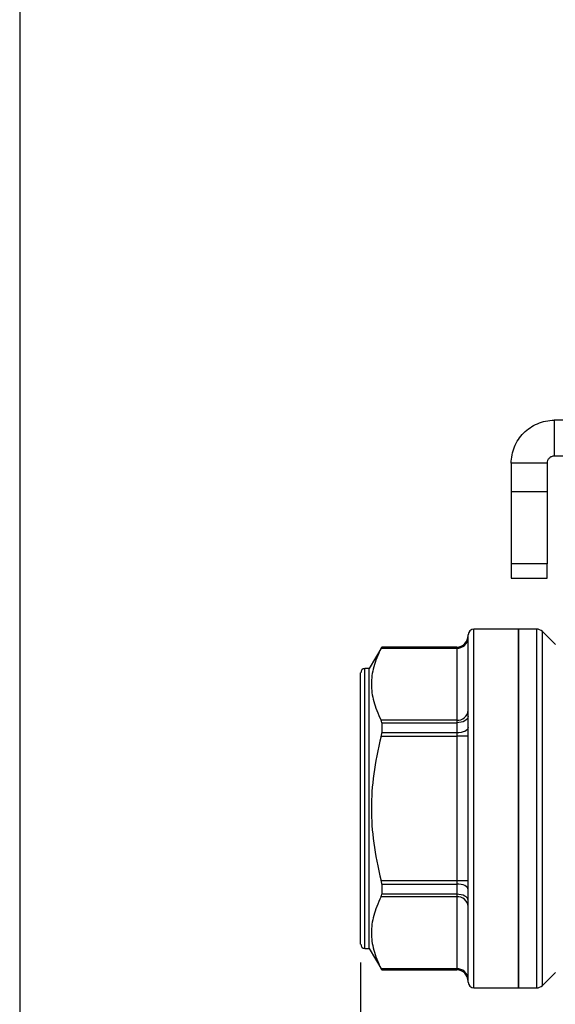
# Model space of a CAD drawing. Header units: inches. Extents: x 0.2 to 10.8, y 0.2 to 8.2.
# Tile 2 of 14: x 0.2 to 1.7, y 2.1 to 4.8. Entities that reach past the tile are written whole.
import ezdxf

# ---------------------------------------------------------------- set-up
doc = ezdxf.new("R2010")
doc.units = ezdxf.units.IN
doc.header["$MEASUREMENT"] = 0
doc.linetypes.add('SLD-Solid', pattern=[0])
doc.layers.add('DIMENSIONS', color=140, linetype='SLD-Solid', lineweight=25)
doc.layers.add('TEXT', color=140, linetype='SLD-Solid', lineweight=25)
doc.styles.add('SLDTEXTSTYLE0', font='TXT', dxfattribs={"width": 0.7})
doc.dimstyles.new('SLDDIMSTYLE1', dxfattribs={"dimtxt": 0.084961, "dimasz": 0.13, "dimexe": 0, "dimexo": 0.0625, "dimgap": 0.02124, "dimtad": 0, "dimtih": 1, "dimtoh": 1, "dimrnd": 1e-09, "dimzin": 12, "dimdsep": 46, "dimtxsty": 'SLDTEXTSTYLE0', "dimsah": 1, "dimcen": 0.09, "dimadec": 0, "dimazin": 3, "dimtfac": 1, "dimtofl": 0, "dimtmove": 0, "dimatfit": 3, "dimfxl": 0, "dimfrac": 2, "dimtolj": 1, "dimtzin": 12, "dimarcsym": 0})

# ---------------------------------------------------------------- blocks, each defined once
blk = doc.blocks.new('_D_1')
at = {"layer": 'DIMENSIONS'}
for p, q in [((1.1861, 2.1671), (1.1861, 1.2188)), ((2.9578, 2.1671), (2.9578, 1.2188)), ((1.1861, 1.3438), (1.8194, 1.3438)), ((1.9345, 1.3438), (1.906, 1.3438)), ((1.906, 1.3438), (1.906, 1.2088)), ((2.187, 1.3438), (2.2155, 1.3438)), ((2.2155, 1.3438), (2.2155, 1.2088)), ((2.9578, 1.3438), (2.3021, 1.3438)), ((1.906, 1.2088), (1.9345, 1.2088)), ((2.2155, 1.2088), (2.187, 1.2088))]:
    blk.add_line(p, q, dxfattribs=at)
for points in [[(1.1861, 1.3438), (1.3161, 1.3238), (1.3161, 1.3638)], [(2.9578, 1.3438), (2.8278, 1.3638), (2.8278, 1.3238)]]:
    blk.add_solid(points, dxfattribs=at)
at = {"layer": 'DIMENSIONS', "char_height": 0.08333, "attachment_point": 1, "style": 'SLDTEXTSTYLE0'}
for s, insert in [('1.77', (1.9345, 1.4702)), ('45.0', (1.9345, 1.3162))]:
    blk.add_mtext(s, dxfattribs=dict(at, insert=insert))

msp = doc.modelspace()

# ---------------------------------------------------------------- linework, layer by layer
for p, q in [((1.7176, 3.6542), (1.7176, 3.5557)), ((2.3647, 3.6542), (1.7176, 3.6542)), ((2.3647, 3.5557), (1.7176, 3.5557)), ((1.5995, 3.536), (1.5995, 3.4574)), ((1.698, 3.536), (1.5995, 3.536)), ((1.698, 3.536), (1.698, 3.4574)), ((1.5995, 3.4574), (1.5995, 3.2606)), ((1.698, 3.4574), (1.5995, 3.4574)), ((1.698, 3.4574), (1.698, 3.2606)), ((1.698, 3.2606), (1.5995, 3.2606)), ((1.5995, 3.2606), (1.5995, 3.2212)), ((1.698, 3.2212), (1.698, 3.2606)), ((1.5995, 3.2212), (1.698, 3.2212)), ((1.6192, 3.0813), (1.4972, 3.0813)), ((1.4972, 2.0971), (1.4972, 3.0813)), ((1.6685, 3.0813), (1.6192, 3.0813)), ((1.6192, 3.0813), (1.6192, 2.0971)), ((1.6192, 2.0971), (1.6192, 3.0813)), ((1.6685, 3.0813), (1.6685, 2.0971)), ((1.4814, 2.1128), (1.4814, 3.0656)), ((1.7206, 3.039), (1.6852, 3.0744)), ((1.6852, 2.104), (1.6852, 3.0744)), ((1.2439, 3.0321), (1.2098, 2.973)), ((1.2426, 3.0292), (1.4499, 3.0292)), ((1.4499, 3.0321), (1.2439, 3.0321)), ((1.2439, 3.0321), (1.2439, 3.0318)), ((1.4499, 3.0318), (1.2439, 3.0318)), ((1.4499, 3.0321), (1.4499, 3.0318)), ((1.4499, 3.0318), (1.4499, 3.0292)), ((1.4499, 3.0292), (1.4499, 2.8311)), ((1.2098, 2.973), (1.198, 2.973)), ((1.198, 2.2053), (1.198, 2.973)), ((1.2098, 2.2053), (1.2098, 2.973)), ((1.1861, 2.2171), (1.1861, 2.9612)), ((1.4499, 2.8311), (1.2426, 2.8311)), ((1.2439, 2.8245), (1.2439, 2.7965)), ((1.2439, 2.8245), (1.4499, 2.8245)), ((1.4499, 2.8311), (1.4499, 2.8245)), ((1.4499, 2.8245), (1.4499, 2.7965)), ((1.2426, 2.7873), (1.4499, 2.7873)), ((1.4499, 2.7965), (1.2439, 2.7965)), ((1.4499, 2.7965), (1.4499, 2.7873)), ((1.4814, 2.7873), (1.4499, 2.7873)), ((1.4499, 2.7873), (1.4499, 2.3911)), ((1.4499, 2.3911), (1.2426, 2.3911)), ((1.2439, 2.3819), (1.4499, 2.3819)), ((1.2439, 2.3819), (1.2439, 2.3539)), ((1.4814, 2.3911), (1.4499, 2.3911)), ((1.4499, 2.3911), (1.4499, 2.3819)), ((1.4499, 2.3819), (1.4499, 2.3539)), ((1.4499, 2.3539), (1.2439, 2.3539)), ((1.4499, 2.3539), (1.4499, 2.3473)), ((1.2426, 2.3473), (1.4499, 2.3473)), ((1.4499, 2.3473), (1.4499, 2.1492)), ((1.198, 2.2053), (1.2098, 2.2053)), ((1.2098, 2.2053), (1.2439, 2.1463)), ((1.4499, 2.1492), (1.2426, 2.1492)), ((1.2439, 2.1466), (1.2439, 2.1463)), ((1.2439, 2.1466), (1.4499, 2.1466)), ((1.2439, 2.1463), (1.4499, 2.1463)), ((1.4499, 2.1492), (1.4499, 2.1466)), ((1.4499, 2.1466), (1.4499, 2.1463)), ((1.6852, 2.104), (1.7206, 2.1394)), ((1.4972, 2.0971), (1.6192, 2.0971)), ((1.6192, 2.0971), (1.6685, 2.0971))]:
    msp.add_line(p, q)
at = {"flags": 128}
for points in [[(1.4814, 2.8413), (1.4808, 2.838), (1.479, 2.8348), (1.4761, 2.832), (1.4722, 2.8294), (1.4674, 2.8273), (1.462, 2.8258), (1.4561, 2.8248), (1.4499, 2.8245)], [(1.4814, 2.8112), (1.4808, 2.8083), (1.479, 2.8056), (1.4761, 2.803), (1.4722, 2.8008), (1.4674, 2.799), (1.462, 2.7976), (1.4561, 2.7968), (1.4499, 2.7965)], [(1.4814, 2.3672), (1.4808, 2.37), (1.479, 2.3728), (1.4761, 2.3753), (1.4722, 2.3776), (1.4674, 2.3794), (1.462, 2.3808), (1.4561, 2.3816), (1.4499, 2.3819)], [(1.4814, 2.3371), (1.4808, 2.3404), (1.479, 2.3435), (1.4761, 2.3464), (1.4722, 2.349), (1.4674, 2.351), (1.462, 2.3526), (1.4561, 2.3535), (1.4499, 2.3539)]]:
    msp.add_lwpolyline(points, dxfattribs=at)
for centre, radius, start, end in [((1.4972, 3.0656), 0.0157, 90, 180), ((1.6685, 3.0577), 0.0236, 45, 90), ((1.4499, 3.0636), 0.0315, 270, 0), ((1.4499, 3.0633), 0.0315, 269.9809, 359.9808), ((1.4519, 3.0587), 0.0296, 266.1887, 355.5981), ((1.198, 2.9612), 0.0118, 90, 180), ((1.4519, 2.8607), 0.0296, 266.1887, 355.5981), ((1.4519, 2.3177), 0.0296, 4.4019, 93.8113), ((1.198, 2.2171), 0.0118, 180, 270), ((1.4519, 2.1196), 0.0296, 4.4019, 93.8113), ((1.4499, 2.1151), 0.0315, 0.0192, 90.0191), ((1.4499, 2.1148), 0.0315, 0, 90), ((1.4972, 2.1128), 0.0157, 180, 270), ((1.6685, 2.1207), 0.0236, 270, 315)]:
    msp.add_arc(centre, radius, start, end)
for points, knots in [([(1.5995, 3.536), (1.5995, 3.5514), (1.6025, 3.5667), (1.6142, 3.5951), (1.6228, 3.6081), (1.6444, 3.63), (1.6573, 3.6387), (1.6787, 3.6478), (1.6863, 3.6502), (1.7018, 3.6534), (1.7097, 3.6542), (1.7176, 3.6542)], [0, 0, 0, 0, 0.1173073, 0.1173073, 0.2345529, 0.2345529, 0.3517984, 0.3517984, 0.4121738, 0.4121738, 0.47255, 0.47255, 0.47255, 0.47255]), ([(1.7176, 3.5557), (1.7151, 3.5557), (1.7125, 3.5552), (1.7077, 3.5532), (1.7056, 3.5518), (1.7019, 3.5481), (1.7004, 3.546), (1.6985, 3.5412), (1.698, 3.5386), (1.698, 3.536)], [0, 0, 0, 0, 0.01985532, 0.01985532, 0.03970042, 0.03970042, 0.05954552, 0.05954552, 0.07941781, 0.07941781, 0.07941781, 0.07941781]), ([(1.2426, 3.0292), (1.233, 3.0107), (1.2263, 2.9938), (1.2176, 2.9613), (1.2155, 2.9457), (1.2155, 2.9146), (1.2176, 2.899), (1.2263, 2.8665), (1.233, 2.8496), (1.2426, 2.8311)], [0, 0, 0, 0, 0.25, 0.25, 0.5, 0.5, 0.75, 0.75, 1, 1, 1, 1]), ([(1.2426, 2.7873), (1.233, 2.7503), (1.2263, 2.7165), (1.2176, 2.6515), (1.2155, 2.6203), (1.2155, 2.558), (1.2176, 2.5269), (1.2263, 2.4619), (1.233, 2.4281), (1.2426, 2.3911)], [0, 0, 0, 0, 0.25, 0.25, 0.5, 0.5, 0.75, 0.75, 1, 1, 1, 1]), ([(1.2426, 2.3473), (1.233, 2.3288), (1.2263, 2.3119), (1.2176, 2.2794), (1.2155, 2.2638), (1.2155, 2.2327), (1.2176, 2.2171), (1.2263, 2.1846), (1.233, 2.1677), (1.2426, 2.1492)], [0, 0, 0, 0, 0.25, 0.25, 0.5, 0.5, 0.75, 0.75, 1, 1, 1, 1])]:
    msp.add_open_spline(points, degree=3, knots=knots)
for points in [[(1.2426, 3.0292), (1.2434, 3.0308), (1.2439, 3.0317), (1.2439, 3.0318)], [(1.2439, 2.8245), (1.2439, 2.8273), (1.2434, 2.8295), (1.2426, 2.8311)], [(1.2426, 2.7873), (1.2434, 2.7904), (1.2439, 2.7936), (1.2439, 2.7965)], [(1.2439, 2.3819), (1.2439, 2.3848), (1.2434, 2.388), (1.2426, 2.3911)], [(1.2426, 2.3473), (1.2434, 2.3488), (1.2439, 2.3511), (1.2439, 2.3539)], [(1.2439, 2.1466), (1.2439, 2.1467), (1.2434, 2.1476), (1.2426, 2.1492)]]:
    msp.add_open_spline(points, degree=3)
at = {"layer": 'TEXT'}
msp.add_line((0.25, 8.25), (0.25, 0.25), dxfattribs=at)

# ---------------------------------------------------------------- dimensions: what is measured, and where the dimension line sits
at = {"layer": 'DIMENSIONS'}
dim = msp.add_linear_dim(base=(1.1861, 1.3438), p1=(2.9578, 2.2171), p2=(1.1861, 2.2171), dimstyle='SLDDIMSTYLE1', dxfattribs=at)
dim.commit()
dim.dimension.update_dxf_attribs({"geometry": '_D_1', "text_midpoint": (2.0608, 1.3438), "dimtype": 160})

doc.saveas('drawing.dxf')
